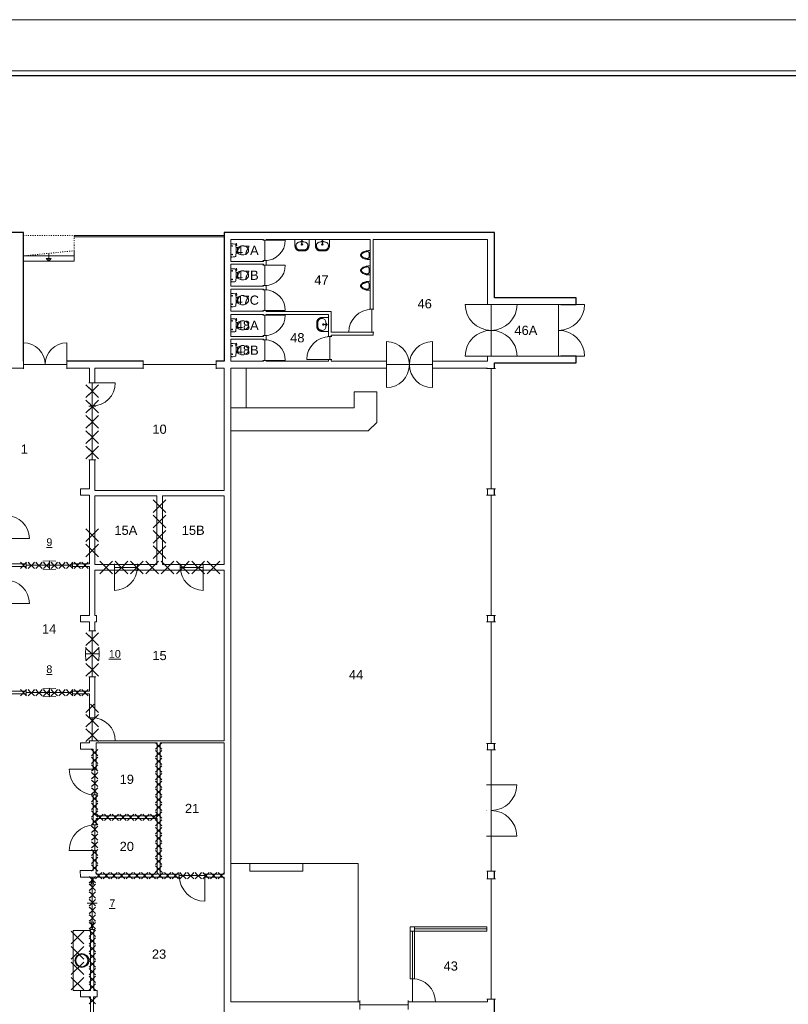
# Model space of a CAD drawing. Header units: millimetres. Extents: x 0 to 1134213, y -536989 to 313336.
# Tile 10 of 86: x 36274 to 66339, y 45511 to 84000. Entities that reach past the tile are written whole.
import ezdxf
from ezdxf.enums import TextEntityAlignment as Align

# ---------------------------------------------------------------- set-up
doc = ezdxf.new("R2010")
doc.units = ezdxf.units.MM
doc.set_wipeout_variables(frame=1)
doc.linetypes.add('ACAD_ISO03W100', pattern=[30, 12, -18])
doc.layers.add('A--L01B_Algemeen (te verwijderen gedeelten)', color=2, linetype='Continuous')
for name, color, linetype, lineweight in [('X-L0_C_afwerking', 7, 'Continuous', 5), ('X-L21_C_buitenwanden', 7, 'Continuous', 30), ('X-L22_C_binnenwand', 7, 'Continuous', 13), ('X-L24_C_trappen hellingen', 1, 'Continuous', 5), ('X-L32_C_binnenwandopeningen', 1, 'Continuous', 5), ('X-L74_C_sanitair', 1, 'Continuous', 5), ('X-L76_C_vaste voorziening', 1, 'Continuous', 5), ('X-T22_C_ruimtelabel', 7, 'Continuous', 5), ('X-T32_C_deurnummer', 7, 'Continuous', 5)]:
    doc.layers.add(name, color=color, linetype=linetype, lineweight=lineweight)
doc.styles.add('DVD_ALG 1.8mm_RE', font='arial.ttf', dxfattribs={"height": 1.8})
doc.styles.add('DVD_ALG 2.5mm_RE', font='arial.ttf', dxfattribs={"height": 2.5})
doc.styles.add('DVD_ALG 3.5mm_BO', font='arialbd.ttf', dxfattribs={"height": 3.5})
doc.styles.add('DVD_ALG 5.0mm_BO', font='arialbd.ttf', dxfattribs={"height": 5})
doc.styles.get("Standard").update_dxf_attribs({"font": 'arial.ttf'})

# ---------------------------------------------------------------- blocks, each defined once
blk = doc.blocks.new('*U23')
for p, q in [((800, 0), (800, 1980)), ((1000, 0), (1000, 1980)), ((1000, 990), (700, 990))]:
    blk.add_line(p, q)
at = {"linetype": 'ACAD_ISO03W100', "ltscale": 3}
for points in [[(800, 1980), (0, 1980), (0, 0), (400, 0)], [(800, 1980), (600, 0), (400, 0)]]:
    blk.add_lwpolyline(points, dxfattribs=at)
blk.add_lwpolyline([(800, 1980), (1000, 1980), (1000, 0), (600, 0)])
blk.add_lwpolyline([(900, 890), (1000, 990), (900, 1090)], close=True)
blk = doc.blocks.new('DVDVB_32_-S-_Raam')
at = {"linetype": 'Continuous', "lineweight": 13}
blk.add_wipeout([(0, 0.5), (1, 0.5), (1, -0.5), (0, -0.5)], dxfattribs=at)
at = {"color": 1, "linetype": 'ByBlock', "lineweight": -2}
for p, q in [((0, -0.5), (0, 0.5)), ((1, -0.5), (1, 0.5)), ((0, 0), (1, 0))]:
    blk.add_line(p, q, dxfattribs=at)
blk = doc.blocks.new('DVDVB_32_-S-_Hefdeur')
at = {"color": 0, "linetype": 'ByBlock', "lineweight": -2}
for p, q in [((0.5, 1), (0.358, 0.929)), ((0.5, 1), (0.642, 0.929)), ((0.5, -1), (0.358, -0.929)), ((0.5, -1), (0.642, -0.929))]:
    blk.add_line(p, q, dxfattribs=at)
at = {"linetype": 'Continuous', "lineweight": 13}
blk.add_wipeout([(0, -0.5), (1, -0.5), (1, 0.5), (0, 0.5)], dxfattribs=at)
at = {"color": 0, "linetype": 'ByBlock', "lineweight": -2}
for p, q in [((0.5, 0), (0.5, 1)), ((0, -0.5), (0, 0.5)), ((1, -0.5), (1, 0.5)), ((0, 0), (1, 0)), ((0.5, -1), (0.5, 0))]:
    blk.add_line(p, q, dxfattribs=at)
blk = doc.blocks.new('DVDVB_32_-S-_Schuifdeur')
at = {"linetype": 'Continuous', "lineweight": 13}
blk.add_wipeout([(0, -0.5), (1, -0.5), (1, 0.5), (0, 0.5)], dxfattribs=at)
at = {"color": 0, "linetype": 'ByBlock', "lineweight": -2}
for p, q in [((0.5, -1), (0.5, 1)), ((0, -0.5), (0, 0.5)), ((1, -0.5), (1, 0.5)), ((0, 0), (0.15, 0.3)), ((1, 0), (0.85, 0.3)), ((0, 0), (0.15, -0.3)), ((0, 0), (1, 0)), ((1, 0), (0.85, -0.3))]:
    blk.add_line(p, q, dxfattribs=at)
blk = doc.blocks.new('DVDVB_32_-S-_Deur')
at = {"linetype": 'Continuous', "lineweight": 13}
blk.add_wipeout([(0, -0.5), (1, -0.5), (1, 0.5), (0, 0.5)], dxfattribs=at)
at = {"color": 0, "linetype": 'ByBlock', "lineweight": -2}
for p, q in [((0, -0.5), (0, 0.5)), ((1, -0.5), (1, 0.5)), ((0, 0), (1, 0))]:
    blk.add_line(p, q, dxfattribs=at)
blk = doc.blocks.new('DVDVB_32_-S-_DubbelDeur')
at = {"linetype": 'Continuous', "lineweight": 13}
blk.add_wipeout([(0, -0.5), (1, -0.5), (1, 0.5), (0, 0.5)], dxfattribs=at)
at = {"color": 0, "linetype": 'ByBlock', "lineweight": -2}
for p, q in [((0, -0.5), (0, 0.5)), ((1, -0.5), (1, 0.5)), ((0, 0), (1, 0))]:
    blk.add_line(p, q, dxfattribs=at)
blk = doc.blocks.new('DVDVB_32_-S-_DraairichtingEnkel')
at = {"color": 0, "linetype": 'ByBlock', "lineweight": -2}
blk.add_line((0, 0), (0, 1), dxfattribs=at)
blk.add_arc((0, 0), 1, 0, 90, dxfattribs=at)
blk = doc.blocks.new('DVDVB_74_-S-_Toilet')
at = {"color": 0, "linetype": 'ByBlock', "lineweight": -2}
for p, q in [((248, 0), (-248, 0)), ((-143, -45), (-184, -45)), ((-163, -66), (-163, -24)), ((-111, -200), (-111, -230)), ((-101, -271), (-101, -250)), ((-101, -250), (-57, -250)), ((-67, -250), (-67, -268)), ((-57, -250), (-57, -267)), ((-57, -255), (-35, -255)), ((-35, -255), (-35, -260)), ((-35, -260), (35, -260)), ((35, -255), (35, -260)), ((57, -255), (35, -255)), ((57, -250), (57, -266)), ((101, -250), (57, -250)), ((67, -250), (67, -267)), ((101, -270), (101, -250)), ((111, -230), (111, -200)), ((193, -45), (152, -45)), ((173, -65), (173, -25)), ((178, -192), (183, -206)), ((181, -202), (210, -196)), ((211, -197), (208, -187)), ((262, -216), (210, -224)), ((222, -205), (259, -200)), ((264, -204), (266, -210))]:
    blk.add_line(p, q, dxfattribs=at)
for centre in [(-163, -46), (173, -46)]:
    blk.add_circle(centre, 12, dxfattribs=at)
for centre, radius, start, end in [((-214, -28), 43.4, 141.7698, 181.0192), ((892, -28), 1150, 180, 186.3309), ((-217, -151), 34, 186.3309, 259.2904), ((0, 994), 1200, 259.2904, 264.6981), ((80, -457), 263, 148.9077, 230.8792), ((241, -554), 450, 146.1571, 148.9077), ((-240, -231), 129, 326.1571, 0), ((-101, -292), 20, 96.9358, 142.58), ((0, 992), 1197, 264.6981, 275.3019), ((9, -1192), 926, 84.3005, 96.9358), ((-81, -457), 263, 309.1208, 31.0923), ((99, -290), 20, 37.7817, 84.3005), ((0, 994), 1200, 275.3019, 280.7271), ((240, -231), 129, 180, 213.8429), ((-241, -554), 450, 31.0923, 33.8429), ((207, -200), 25, 195.9272, 278.4779), ((220, -196), 10, 191.8886, 277.2238), ((217, -152), 33.5, 280.7271, 353.6509), ((214, -28), 43.4, 358.9808, 38.2302), ((-893, -28), 1150, 353.6509, 0), ((260, -206), 5, 15.7398, 97.2238), ((261, -212), 5, 278.4779, 15.7398), ((0, -556), 135, 230.8792, 309.1208)]:
    blk.add_arc(centre, radius, start, end, dxfattribs=at)
blk = doc.blocks.new('DVDVB_74_-S-_Urinoir')
at = {"color": 0, "linetype": 'ByBlock', "lineweight": -2}
blk.add_circle((0, -25), 25, dxfattribs=at)
blk.add_open_spline([(177, 0), (0, 0), (-178, 0)], degree=2, dxfattribs=at)
for points, weights, knots in [([(-178, 0), (-178, -380), (0, -380), (177, -380), (177, 0)], [1, 0.707106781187, 1, 0.707106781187, 1], [0, 0, 0, 0.25, 0.25, 0.5, 0.5, 0.5]), ([(-1, -50), (-41, -50), (-81, -50), (-140, -50), (-140, -110), (-141, -111), (-141, -113), (-140, -113), (-140, -113), (-106, -344), (-4, -350)], [1, 1, 1, 0.707106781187, 1, 1, 1, 1, 1, 0.817166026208, 0.992380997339], [0, 0, 0, 0.2, 0.2, 0.4, 0.4, 0.6, 0.6, 0.8, 0.8, 0.9958328, 0.9958328, 0.9958328]), ([(-7, -50), (32, -50), (71, -50), (72, -50), (72, -50), (132, -50), (132, -110), (132, -110), (131, -110), (131, -111), (131, -113), (132, -113), (132, -113), (99, -344), (-4, -350)], [1, 1, 1, 1, 1, 0.707106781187, 1, 1, 1, 1, 1, 1, 1, 0.817166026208, 0.992380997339], [0, 0, 0, 0.1428571, 0.1428571, 0.2857143, 0.2857143, 0.4285714, 0.4285714, 0.5714286, 0.5714286, 0.7142857, 0.7142857, 0.8571429, 0.8571429, 0.9970234, 0.9970234, 0.9970234])]:
    blk.add_rational_spline(points, weights, degree=2, knots=knots, dxfattribs=at)
blk = doc.blocks.new('DVDVB_74_-S-_Wasbak')
at = {"color": 0, "linetype": 'ByBlock', "lineweight": -2}
for p, q in [((-79, -100), (79, -100)), ((0, -65), (-45, -82)), ((-37, -64), (-29, -89)), ((0, -65), (0, -153)), ((0, -65), (45, -82)), ((37, -64), (29, -89))]:
    blk.add_line(p, q, dxfattribs=at)
for centre, radius in [((0, -196), 30), ((0, -196), 20), ((0, -66), 17.5)]:
    blk.add_circle(centre, radius, dxfattribs=at)
blk.add_ellipse((-96, -211), major_axis=(136, 40), ratio=0.751905, start_param=1.224555, end_param=2.997882, dxfattribs=at)
at = {"color": 0, "linetype": 'ByBlock', "lineweight": -2, "extrusion": (0, 0, -1)}
blk.add_ellipse((96, -211), major_axis=(-136, 40), ratio=0.751905, start_param=1.224555, end_param=2.997882, dxfattribs=at)
at = {"color": 0, "linetype": 'ByBlock', "lineweight": -2}
for points in [[(-275, 0), (-275, -118), (-275, -235)], [(275, 0), (0, 0), (-275, 0)], [(275, -236), (275, -118), (275, 0)], [(-92, -451), (0, -450), (91, -450)]]:
    blk.add_open_spline(points, degree=2, dxfattribs=at)
for points in [[(-275, -235), (-270, -456), (-92, -451)], [(91, -450), (270, -456), (275, -236)]]:
    blk.add_rational_spline(points, [1, 0.707108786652, 1], degree=2, dxfattribs=at)
blk.add_rational_spline([(235, -235), (231, -415), (92, -411), (92, -410), (91, -410), (0, -410), (-91, -410), (-92, -410), (-93, -411), (-231, -415), (-235, -235)], [1, 0.707108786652, 1, 1, 1, 1, 1, 1, 1, 0.707108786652, 1], degree=2, knots=[0, 0, 0, 0.2, 0.2, 0.4, 0.4, 0.6, 0.6, 0.8, 0.8, 1, 1, 1], dxfattribs=at)
blk = doc.blocks.new('DVDVB_74_-S-_Aanrecht')
at = {"color": 0, "linetype": 'ByBlock', "lineweight": -2}
blk.add_lwpolyline([(0, 0), (1, 0), (1, 1), (0, 1)], close=True, dxfattribs=at)
blk = doc.blocks.new('DVDVB_74_-S-_Spoelbak')
at = {"color": 0, "linetype": 'ByBlock', "lineweight": -2}
for radius in [275, 240]:
    blk.add_circle((0, 0), radius, dxfattribs=at)
blk = doc.blocks.new('DVDVB_02_--_ A2-Basispl-liggend')
at = {"color": 7, "lineweight": 9}
for points in [[(-583, -11), (11, -11), (11, 409), (-583, 409)], [(-573, 399), (1, 399), (1, -1), (-573, -1)]]:
    blk.add_lwpolyline(points, close=True, dxfattribs=at)
at = {"color": 7, "lineweight": 25}
blk.add_lwpolyline([(-572, 398), (-572, 0), (0, 0), (0, 398)], close=True, dxfattribs=at)
at = {"color": 7, "lineweight": 13}
for tag, p, height, style in [('TITEL', (-85, 90.18), 5, 'DVD_ALG 5.0mm_BO'), ('SUBTITEL', (-85, 76.18), 3.2, 'DVD_ALG 3.5mm_BO'), ('BOUWLAAGCODE', (-85, 66.16), 2.5, 'DVD_ALG 2.5mm_RE'), ('BOUWLAAGNAAM', (-70.61, 66.09), 2.5, 'DVD_ALG 2.5mm_RE'), ('GEBOUWCODE', (-85, 62.16), 2.5, 'DVD_ALG 2.5mm_RE'), ('GEBOUWNAAM', (-70.61, 62.09), 2.5, 'DVD_ALG 2.5mm_RE'), ('OBJECTCODE', (-85, 58.16), 2.5, 'DVD_ALG 2.5mm_RE'), ('OBJECTNAAM', (-70.61, 58.09), 2.5, 'DVD_ALG 2.5mm_RE'), ('SCHAAL', (-70.61, 48.19), 2, 'DVD_ALG 1.8mm_RE'), ('DATUM', (-70.61, 45.31), 2, 'DVD_ALG 1.8mm_RE'), ('BVO', (-78.55, 41.73), 1.5, 'DVD_ALG 1.8mm_RE'), ('NVO', (-50.39, 41.73), 1.5, 'DVD_ALG 1.8mm_RE')]:
    blk.add_attdef(tag, p, '', height=height, dxfattribs=dict(at, style=style))
blk = doc.blocks.new('sloopkruis geel lijnlengte 700')
at = {"layer": 'A--L01B_Algemeen (te verwijderen gedeelten)'}
for p, q in [((247, -247), (-247, 247)), ((-247, -247), (247, 247))]:
    blk.add_line(p, q, dxfattribs=at)
blk = doc.blocks.new('sloopkruis geel lijnlengte 350')
at = {"layer": 'A--L01B_Algemeen (te verwijderen gedeelten)'}
for p, q in [((0, 0), (247, 247)), ((247, 0), (0, 247))]:
    blk.add_line(p, q, dxfattribs=at)

msp = doc.modelspace()

# ---------------------------------------------------------------- linework, layer by layer
at = {"layer": 'A--L01B_Algemeen (te verwijderen gedeelten)'}
for p, q in [((39189, 57239.1), (38866.5, 56916.5)), ((39361.5, 56916.5), (39039, 57239.1))]:
    msp.add_line(p, q, dxfattribs=at)
at = {"layer": 'X-L22_C_binnenwand'}
for points in [[(45809, 75412), (44539, 75412), (44539, 74550), (45809, 74550)], [(49989, 75412), (45919, 75412), (45919, 72592), (48459, 72592), (48459, 71782), (49989, 71782)], [(54579, 75412), (50099, 75412), (50099, 71672), (48459, 71672), (48459, 70652), (54579, 70652)], [(45809, 74440), (44539, 74440), (44539, 73578), (45809, 73578)], [(45809, 73468), (44539, 73468), (44539, 72606), (45809, 72606)], [(57299, 72872), (54849, 72872), (54849, 70842), (57299, 70842)], [(45809, 72482), (44539, 72482), (44539, 71620), (45809, 71620)], [(48349, 70652), (48349, 72482), (45919, 72482), (45919, 70652)], [(45809, 71514), (44539, 71514), (44539, 70652), (45809, 70652)], [(39009, 70382), (31924, 70382), (31924, 68702), (34239, 68702), (34239, 65862), (35859, 65862), (35859, 62732), (39009, 62732), (39008, 65412), (38648, 65412), (38647, 65662), (39009, 65662)], [(39219, 70382), (39219, 65602), (44269, 65602), (44269, 70382)], [(39009, 62622), (35859, 62622), (35859, 57752), (39009, 57752), (39009, 60462), (38648, 60462), (38648, 60712), (39008, 60712)], [(41658, 52879), (41658, 55737), (39269, 55737), (39269, 52879)], [(41768, 55737), (41768, 50597), (44268, 50597), (44269, 55737)], [(41658, 52769), (39269, 52769), (39270, 50597), (41658, 50597)], [(39161, 44459), (44269, 44459), (44269, 50487), (39181, 50487), (39181, 46052), (39301, 46052), (39301, 45802), (39161, 45802)]]:
    msp.add_lwpolyline(points, close=True, dxfattribs=at)
for points in [[(54579, 48512), (54579, 70382), (44539, 70382), (44539, 45612), (51579, 45612)], [(39048, 40518), (39048, 45802), (38647, 45802), (38647, 46052), (39043, 46052), (39043, 50487), (38647, 50487), (38646, 50737), (39154, 50737), (39154, 55487), (38648, 55487), (38648, 55737), (39010, 55737), (39009, 57642), (35859, 57642)], [(51689, 45612), (54579, 45612), (54579, 48402)]]:
    msp.add_lwpolyline(points, dxfattribs=at)
at = {"layer": 'X-L24_C_trappen hellingen'}
for p, q in [((38399, 75566), (44269, 75566)), ((38399, 75516), (44269, 75516)), ((45270, 50713), (45270, 51018)), ((47350, 51018), (45270, 51018)), ((47350, 50713), (47350, 51018)), ((45270, 50713), (47350, 50713))]:
    msp.add_line(p, q, dxfattribs=at)
at = {"layer": 'X-L32_C_binnenwandopeningen'}
msp.add_lwpolyline([(51719, 48372), (51549, 48372), (51549, 48542), (51719, 48542)], close=True, dxfattribs=at)
at = {"layer": 'X-L76_C_vaste voorziening'}
for p, q in [((44539, 70382), (45139, 70382)), ((44539, 70382), (44539, 67927)), ((45139, 70382), (45139, 68825)), ((49352, 68825), (49352, 69455)), ((49352, 69455), (50250, 69455)), ((50250, 69455), (50250, 68258)), ((44539, 68825), (49352, 68825)), ((50250, 68258), (49909, 67927)), ((49909, 67927), (44539, 67927)), ((45270, 51018), (44539, 51018)), ((47350, 51018), (49508, 51018))]:
    msp.add_line(p, q, dxfattribs=at)

# ---------------------------------------------------------------- block references
at = {"layer": 'A--L01B_Algemeen (te verwijderen gedeelten)', "rotation": 90}
for p in [(41744, 64986.1), (41744, 64386.1), (39110, 63848.7), (41744, 63786.1), (39110, 63248.7), (41744, 63186.1), (38537.2, 47518), (38537.2, 46918), (38537.2, 46318)]:
    msp.add_blockref('sloopkruis geel lijnlengte 700', p, dxfattribs=at)
at = {"layer": 'A--L01B_Algemeen (te verwijderen gedeelten)'}
for name, p in [('sloopkruis geel lijnlengte 350', (38700.3, 62553.3)), ('sloopkruis geel lijnlengte 700', (41457, 62591.8)), ('sloopkruis geel lijnlengte 700', (42057, 62591.8)), ('sloopkruis geel lijnlengte 350', (38700.3, 57573.3)), ('sloopkruis geel lijnlengte 350', (39087.8, 55222.1)), ('sloopkruis geel lijnlengte 350', (41589.3, 55481.8)), ('sloopkruis geel lijnlengte 350', (41589.3, 55181.8)), ('sloopkruis geel lijnlengte 350', (39087.8, 54922.1)), ('sloopkruis geel lijnlengte 350', (41589.3, 54881.8)), ('sloopkruis geel lijnlengte 350', (41589.3, 54581.8)), ('sloopkruis geel lijnlengte 350', (41589.3, 54281.8)), ('sloopkruis geel lijnlengte 350', (41589.3, 53981.8)), ('sloopkruis geel lijnlengte 350', (41589.3, 53681.8)), ('sloopkruis geel lijnlengte 350', (41589.3, 53381.8)), ('sloopkruis geel lijnlengte 350', (39087.8, 53122.1)), ('sloopkruis geel lijnlengte 350', (41589.3, 53081.8)), ('sloopkruis geel lijnlengte 350', (39087.8, 52822.1)), ('sloopkruis geel lijnlengte 350', (39589.6, 52700.3)), ('sloopkruis geel lijnlengte 350', (39889.6, 52700.3)), ('sloopkruis geel lijnlengte 350', (40189.6, 52700.3)), ('sloopkruis geel lijnlengte 350', (40489.6, 52700.3)), ('sloopkruis geel lijnlengte 350', (40789.6, 52700.3)), ('sloopkruis geel lijnlengte 350', (41089.6, 52700.3)), ('sloopkruis geel lijnlengte 350', (41389.6, 52700.3)), ('sloopkruis geel lijnlengte 350', (41589.3, 52781.8)), ('sloopkruis geel lijnlengte 350', (41589.3, 52481.8)), ('sloopkruis geel lijnlengte 350', (41589.3, 52181.8)), ('sloopkruis geel lijnlengte 350', (41589.3, 51881.8)), ('sloopkruis geel lijnlengte 350', (41589.3, 51581.8)), ('sloopkruis geel lijnlengte 350', (39087.8, 51022.1)), ('sloopkruis geel lijnlengte 350', (41589.3, 51281.8)), ('sloopkruis geel lijnlengte 350', (41589.3, 50981.8)), ('sloopkruis geel lijnlengte 350', (39087.8, 50722.1)), ('sloopkruis geel lijnlengte 350', (41589.3, 50681.8)), ('sloopkruis geel lijnlengte 350', (39540.2, 50418.3)), ('sloopkruis geel lijnlengte 350', (39840.2, 50418.3)), ('sloopkruis geel lijnlengte 350', (40140.2, 50418.3)), ('sloopkruis geel lijnlengte 350', (40440.2, 50418.3)), ('sloopkruis geel lijnlengte 350', (40740.2, 50418.3)), ('sloopkruis geel lijnlengte 350', (41040.2, 50418.3)), ('sloopkruis geel lijnlengte 350', (41340.2, 50418.3)), ('sloopkruis geel lijnlengte 350', (41640.2, 50418.3)), ('sloopkruis geel lijnlengte 350', (41940.2, 50418.3)), ('sloopkruis geel lijnlengte 350', (43740.2, 50418.3)), ('sloopkruis geel lijnlengte 350', (44040.2, 50418.3)), ('sloopkruis geel lijnlengte 350', (38988.3, 47861.6)), ('sloopkruis geel lijnlengte 350', (38988.3, 47561.6)), ('sloopkruis geel lijnlengte 350', (38988.3, 47261.6)), ('sloopkruis geel lijnlengte 350', (38988.3, 46961.6)), ('sloopkruis geel lijnlengte 350', (38988.3, 46661.6)), ('sloopkruis geel lijnlengte 350', (38988.3, 46361.6)), ('sloopkruis geel lijnlengte 350', (38988.3, 46061.6)), ('sloopkruis geel lijnlengte 350', (38988.3, 45536))]:
    msp.add_blockref(name, p, dxfattribs=at)
at = {"layer": 'X-L24_C_trappen hellingen', "yscale": -1, "rotation": 270}
msp.add_blockref('*U23', (38399, 75566), dxfattribs=at)
at = {"layer": 'X-L32_C_binnenwandopeningen', "xscale": 899.97}
for name, p, yscale, rotation in [('DVDVB_32_-S-_DraairichtingEnkel', (35754, 63717), -899.97, 90), ('DVDVB_32_-S-_Deur', (43457, 62592), 280, 180), ('DVDVB_32_-S-_DraairichtingEnkel', (35754, 61182), -899.97, 90)]:
    msp.add_blockref(name, p, dxfattribs=dict(at, yscale=yscale, rotation=rotation))
at = {"layer": 'X-L32_C_binnenwandopeningen', "xscale": 899.9736024, "yscale": 279.686}
msp.add_blockref('DVDVB_32_-S-_Deur', (39977, 62591.8), dxfattribs=at)
at = {"layer": 'X-L74_C_sanitair'}
for name, p, xscale, yscale, rotation in [('DVDVB_74_-S-_Toilet', (44539, 74981), 0.9999703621, 0.9999703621, 90), ('DVDVB_74_-S-_Urinoir', (49989, 74797), 0.9999983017, 0.9999983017, 270), ('DVDVB_74_-S-_Urinoir', (49989, 74197), 0.9999983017, 0.9999983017, 270), ('DVDVB_74_-S-_Toilet', (44539, 74010), 0.9999703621, 0.9999703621, 90), ('DVDVB_74_-S-_Urinoir', (49989, 73597), 0.9999983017, 0.9999983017, 270), ('DVDVB_74_-S-_Toilet', (44539, 73038), 0.9999703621, 0.9999703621, 90), ('DVDVB_74_-S-_Wasbak', (48349, 72086), 0.9999983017, 0.9999983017, 270), ('DVDVB_74_-S-_Toilet', (44539, 72051), 0.9999703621, 0.9999703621, 90), ('DVDVB_74_-S-_Toilet', (44539, 71083), 0.9999703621, 0.9999703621, 90)]:
    msp.add_blockref(name, p, dxfattribs=dict(at, xscale=xscale, yscale=yscale, rotation=rotation))
at = {"layer": 'X-L74_C_sanitair', "xscale": 0.9999983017, "yscale": 0.9999983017}
for p in [(47316, 75412), (48116, 75412)]:
    msp.add_blockref('DVDVB_74_-S-_Wasbak', p, dxfattribs=at)
at = {"layer": 'X-L74_C_sanitair'}
msp.add_blockref('DVDVB_74_-S-_Spoelbak', (38706, 47224), dxfattribs=at)

# ---------------------------------------------------------------- texts
at = {"layer": 'X-T22_C_ruimtelabel'}
for s, p in [('47B', (45174, 74009)), ('47', (48077.8, 73825.1)), ('47C', (45174, 73037)), ('46', (52116.4, 72896)), ('46A', (56074, 71857)), ('48', (47134, 71567)), ('48B', (45174, 71083)), ('10', (41744, 67992)), ('1', (36453.8, 67214.7)), ('15A', (40426.6, 64041.7)), ('15B', (43061.5, 64042)), ('14', (37425.6, 60184.6)), ('15', (41745, 59146.4)), ('44', (49431.4, 58393.4)), ('19', (40463.5, 54308)), ('21', (43018.3, 53167.2)), ('20', (40463.7, 51683.1)), ('23', (41725.2, 47472.5)), ('43', (53134, 47007))]:
    msp.add_text(s, height=360, dxfattribs=at).set_placement(p, align=Align.MIDDLE_CENTER)
at = {"layer": 'X-T32_C_deurnummer'}
for s, p in [('%%u9', (37434, 63577.6)), ('%%u10', (39995.1, 59210)), ('%%u8', (37434, 58613.6)), ('%%u7', (39897.2, 49462))]:
    msp.add_text(s, height=300, dxfattribs=at).set_placement(p, align=Align.MIDDLE)

# ---------------------------------------------------------------- next in the draw order: linework, layer by layer
at = {"layer": 'X-L21_C_buitenwanden'}
msp.add_lwpolyline([(54849, 40397), (54849, 70582), (58039, 70582), (58039, 70842), (57409, 70842), (57409, 72872), (58039, 72872), (58039, 73132), (54849, 73132), (54849, 75682), (44269, 75682), (44269, 70652), (36419, 70652), (36419, 75682), (19159, 75682), (19159, 49441.4), (18988.1, 49742), (13299, 49742), (13299, 51442), (13199, 51442), (13199, 45592), (19159, 45592), (19159, 40457)], dxfattribs=at)
at = {"layer": 'X-L22_C_binnenwand'}
for points in [[(39219, 62702), (41633, 62701), (41634, 65382), (39220, 65382)], [(41854, 65382), (41854, 62702), (44269, 62702), (44269, 65382)], [(44269, 55812), (44269, 62482), (39219, 62482), (39219, 60712), (39273, 60712), (39273, 60462), (39219, 60462), (39219, 55812)]]:
    msp.add_lwpolyline(points, close=True, dxfattribs=at)

# ---------------------------------------------------------------- next in the draw order: block references
at = {"layer": 'A--L01B_Algemeen (te verwijderen gedeelten)'}
for p in [(39657, 62591.8), (40257, 62591.8), (40857, 62591.8), (42657, 62591.8), (43257, 62591.8), (43857, 62591.8)]:
    msp.add_blockref('sloopkruis geel lijnlengte 700', p, dxfattribs=at)
at = {"layer": 'X-L32_C_binnenwandopeningen', "xscale": 899.9736024, "yscale": -899.9736024}
msp.add_blockref('DVDVB_32_-S-_DraairichtingEnkel', (39977, 62591.8), dxfattribs=at)
at = {"layer": 'X-L32_C_binnenwandopeningen', "xscale": 899.97, "yscale": 899.97, "rotation": 180}
msp.add_blockref('DVDVB_32_-S-_DraairichtingEnkel', (43457, 62592), dxfattribs=at)

# ---------------------------------------------------------------- next in the draw order: block references
at = {"layer": 'X-L32_C_binnenwandopeningen'}
for name, p, xscale, yscale, rotation in [('DVDVB_32_-S-_DubbelDeur', (54714, 72872), 2030, 330, 270), ('DVDVB_32_-S-_DubbelDeur', (57354, 72872), 2030, 170, 270), ('DVDVB_32_-S-_Deur', (50044, 71782), 898.2900000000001, 170, 90), ('DVDVB_32_-S-_Deur', (48404, 70712), 899.97, 170, 90), ('DVDVB_32_-S-_Deur', (45864, 70683), 799.9699999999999, 170, 90), ('DVDVB_32_-S-_Raam', (54714, 65662), 4699.993881, 349.9994056, 90), ('DVDVB_32_-S-_Raam', (39114, 68899), 2100, 270, 270), ('DVDVB_32_-S-_Raam', (54714, 60712), 4699.993881, 349.9994056, 90), ('DVDVB_32_-S-_Raam', (54714, 55712), 4749.991933, 349.9994056, 90), ('DVDVB_32_-S-_Hefdeur', (39114, 60110), 1799.97, 270, 270), ('DVDVB_32_-S-_Deur', (39114.7, 55812), 899.969876, 269.512, 90), ('DVDVB_32_-S-_Raam', (54714, 54087), 1375, 330, 90), ('DVDVB_32_-S-_Deur', (39211.5, 54697), 1000, 175, 270), ('DVDVB_32_-S-_Raam', (54714, 53087), 999.9983017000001, 349.9994056, 270), ('DVDVB_32_-S-_Deur', (39211.8, 51527), 999.9998988, 175.572, 90), ('DVDVB_32_-S-_Schuifdeur', (39112, 50487), 2050, 198, 270), ('DVDVB_32_-S-_Deur', (43518, 50542), 1000, 170, 180), ('DVDVB_32_-S-_Raam', (54714, 45712), 4700, 330, 90), ('DVDVB_32_-S-_Deur', (51634, 45612), 899.97, 170, 90)]:
    msp.add_blockref(name, p, dxfattribs=dict(at, xscale=xscale, yscale=yscale, rotation=rotation))
for name, p, xscale, yscale in [('DVDVB_32_-S-_DubbelDeur', (36419, 70517), 1699.99, 330), ('DVDVB_32_-S-_Raam', (41099, 70517), 2859.99, 330), ('DVDVB_32_-S-_DubbelDeur', (50619, 70517), 1799.97, 330), ('DVDVB_32_-S-_Hefdeur', (36534, 62677), 1800, 170), ('DVDVB_32_-S-_Hefdeur', (36534, 57697), 1800, 170)]:
    msp.add_blockref(name, p, dxfattribs=dict(at, xscale=xscale, yscale=yscale))

# ---------------------------------------------------------------- next in the draw order: linework, layer by layer
for points in [[(51719, 48372), (54549, 48372), (54549, 48542), (51719, 48542)], [(51549, 46512), (51719, 46512), (51719, 48372), (51549, 48372)]]:
    msp.add_lwpolyline(points, close=True, dxfattribs=at)
for points in [[(51634, 48372), (51634, 46512)], [(51719, 48457), (54549, 48457)]]:
    msp.add_lwpolyline(points, dxfattribs=at)

# ---------------------------------------------------------------- next in the draw order: block references
at = {"layer": 'A--L01B_Algemeen (te verwijderen gedeelten)', "rotation": 90}
for p in [(39114, 68280.3), (39114, 67680.3), (39114, 67080.3), (39114, 59785.1), (39114, 59185.1), (39114, 58585.1), (39114, 56599), (39114, 56034), (38537.2, 48118)]:
    msp.add_blockref('sloopkruis geel lijnlengte 700', p, dxfattribs=at)
at = {"layer": 'A--L01B_Algemeen (te verwijderen gedeelten)'}
for p in [(36300.3, 62553.3), (36600.3, 62553.3), (36900.3, 62553.3), (37200.3, 62553.3), (37500.3, 62553.3), (37800.3, 62553.3), (38100.3, 62553.3), (38400.3, 62553.3), (36300.3, 57573.3), (36600.3, 57573.3), (36900.3, 57573.3), (37200.3, 57573.3), (37500.3, 57573.3), (37800.3, 57573.3), (38100.3, 57573.3), (38400.3, 57573.3), (39087.8, 54622.1), (39087.8, 54322.1), (39087.8, 54022.1), (39087.8, 53722.1), (39087.8, 53422.1), (39087.8, 52522.1), (39289.6, 52700.3), (39087.8, 52222.1), (39087.8, 51922.1), (39087.8, 51622.1), (39087.8, 51322.1), (38988.3, 50261.6), (39240.2, 50418.3), (42240.2, 50418.3), (42540.2, 50418.3), (42840.2, 50418.3), (43140.2, 50418.3), (43440.2, 50418.3), (38988.3, 49961.6), (38988.3, 49661.6), (38988.3, 49361.6), (38988.3, 49061.6), (38988.3, 48761.6), (38988.3, 48461.6), (38988.3, 48161.6)]:
    msp.add_blockref('sloopkruis geel lijnlengte 350', p, dxfattribs=at)
at = {"layer": 'X-L32_C_binnenwandopeningen'}
for name, p, xscale, yscale, rotation in [('DVDVB_32_-S-_DraairichtingEnkel', (54714, 72872), 1015, -1015, 270), ('DVDVB_32_-S-_DraairichtingEnkel', (54714, 72872), 1015, 1015, 270), ('DVDVB_32_-S-_DraairichtingEnkel', (57354, 72872), 1015, 1015, 270), ('DVDVB_32_-S-_Deur', (45864, 72451), 799.9699999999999, 170, 270), ('DVDVB_32_-S-_DraairichtingEnkel', (50044, 71782), 898.2900000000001, 898.2900000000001, 90), ('DVDVB_32_-S-_DraairichtingEnkel', (48404, 70712), 899.97, 899.97, 90), ('DVDVB_32_-S-_DraairichtingEnkel', (54714, 70842), 1015, 1015, 90), ('DVDVB_32_-S-_DraairichtingEnkel', (54714, 70842), 1015, -1015, 90), ('DVDVB_32_-S-_DraairichtingEnkel', (57354, 70842), 1015, -1015, 90), ('DVDVB_32_-S-_DraairichtingEnkel', (38119, 70517), 849.9949999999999, -849.9949999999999, 180), ('DVDVB_32_-S-_DraairichtingEnkel', (52419, 70517), 899.985, -899.985, 180), ('DVDVB_32_-S-_DraairichtingEnkel', (52419, 70517), 899.985, 899.985, 180), ('DVDVB_32_-S-_Deur', (39114, 69799), 899.97, 270, 270), ('DVDVB_32_-S-_DraairichtingEnkel', (39114.7, 55812), 899.969876, -899.969876, 90), ('DVDVB_32_-S-_DraairichtingEnkel', (39211.5, 54697), 1000, -1000, 270), ('DVDVB_32_-S-_DraairichtingEnkel', (39211.8, 51527), 999.9998988, 999.9998988, 90), ('DVDVB_32_-S-_Raam', (54714, 50712), 1375, 330, 90), ('DVDVB_32_-S-_DraairichtingEnkel', (43518, 50542), 1000, 1000, 180)]:
    msp.add_blockref(name, p, dxfattribs=dict(at, xscale=xscale, yscale=yscale, rotation=rotation))
for name, p, xscale, yscale in [('DVDVB_32_-S-_DraairichtingEnkel', (36419, 70517), 849.9949999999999, 849.9949999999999), ('DVDVB_32_-S-_DraairichtingEnkel', (50619, 70517), 899.985, 899.985), ('DVDVB_32_-S-_DraairichtingEnkel', (50619, 70517), 899.985, -899.985), ('DVDVB_32_-S-_DubbelDeur', (49573, 45487), 1899.997239, 349.9994056)]:
    msp.add_blockref(name, p, dxfattribs=dict(at, xscale=xscale, yscale=yscale))
at = {"layer": 'X-L74_C_sanitair', "xscale": 2345, "yscale": 674, "rotation": 90}
msp.add_blockref('DVDVB_74_-S-_Aanrecht', (39043, 46052), dxfattribs=at)

# ---------------------------------------------------------------- next in the draw order: linework, layer by layer
at = {"layer": 'X-L76_C_vaste voorziening'}
msp.add_line((49508, 51018), (49508, 45612), dxfattribs=at)

# ---------------------------------------------------------------- next in the draw order: block references
at = {"layer": 'A--L01B_Algemeen (te verwijderen gedeelten)', "rotation": 90}
for p in [(39114, 69480.3), (39114, 68880.3)]:
    msp.add_blockref('sloopkruis geel lijnlengte 700', p, dxfattribs=at)
at = {"layer": 'X-L32_C_binnenwandopeningen'}
for name, p, xscale, yscale, rotation in [('DVDVB_32_-S-_Deur', (45864, 72637), 799.9699999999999, 170, 90), ('DVDVB_32_-S-_DraairichtingEnkel', (45864, 70683), 799.9699999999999, -799.9699999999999, 90), ('DVDVB_32_-S-_DraairichtingEnkel', (39114, 69799), 899.97, 899.97, 270), ('DVDVB_32_-S-_DubbelDeur', (54714, 52087), 1999.997535, 349.9994056, 90), ('DVDVB_32_-S-_DraairichtingEnkel', (51634, 45612), 899.97, -899.97, 90)]:
    msp.add_blockref(name, p, dxfattribs=dict(at, xscale=xscale, yscale=yscale, rotation=rotation))

# ---------------------------------------------------------------- next in the draw order: texts
at = {"layer": 'X-T22_C_ruimtelabel'}
msp.add_text('48A', height=360, dxfattribs=at).set_placement((45174, 72051), align=Align.MIDDLE_CENTER)

# ---------------------------------------------------------------- next in the draw order: block references
at = {"layer": 'X-L32_C_binnenwandopeningen'}
for name, p, xscale, yscale, rotation in [('DVDVB_32_-S-_Deur', (45864, 74409), 799.9699999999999, 170, 270), ('DVDVB_32_-S-_DraairichtingEnkel', (45864, 72451), 799.9699999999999, 799.9699999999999, 270), ('DVDVB_32_-S-_DraairichtingEnkel', (54714, 54087), -999.9987675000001, -999.9987675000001, 90), ('DVDVB_32_-S-_DraairichtingEnkel', (54714, 52087), 999.9987675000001, -999.9987675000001, 90)]:
    msp.add_blockref(name, p, dxfattribs=dict(at, xscale=xscale, yscale=yscale, rotation=rotation))

# ---------------------------------------------------------------- next in the draw order: block references
at = {"layer": 'X-L32_C_binnenwandopeningen', "xscale": 799.9699999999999}
for name, p, yscale, rotation in [('DVDVB_32_-S-_Deur', (45864, 75381), 170, 270), ('DVDVB_32_-S-_DraairichtingEnkel', (45864, 72637), -799.9699999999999, 90)]:
    msp.add_blockref(name, p, dxfattribs=dict(at, yscale=yscale, rotation=rotation))

# ---------------------------------------------------------------- next in the draw order: block references
at = {"layer": 'X-L0_C_afwerking', "xscale": 200, "yscale": 200, "zscale": 200}
msp.add_blockref('DVDVB_02_--_ A2-Basispl-liggend', (116600, 2200), dxfattribs=at)
at = {"layer": 'X-L32_C_binnenwandopeningen', "xscale": 799.9699999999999, "yscale": 799.9699999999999, "rotation": 270}
for p in [(45864, 75381), (45864, 74409)]:
    msp.add_blockref('DVDVB_32_-S-_DraairichtingEnkel', p, dxfattribs=at)

# ---------------------------------------------------------------- next in the draw order: texts
at = {"layer": 'X-T22_C_ruimtelabel'}
msp.add_text('47A', height=360, dxfattribs=at).set_placement((45174, 74981), align=Align.MIDDLE_CENTER)

doc.saveas('drawing.dxf')
